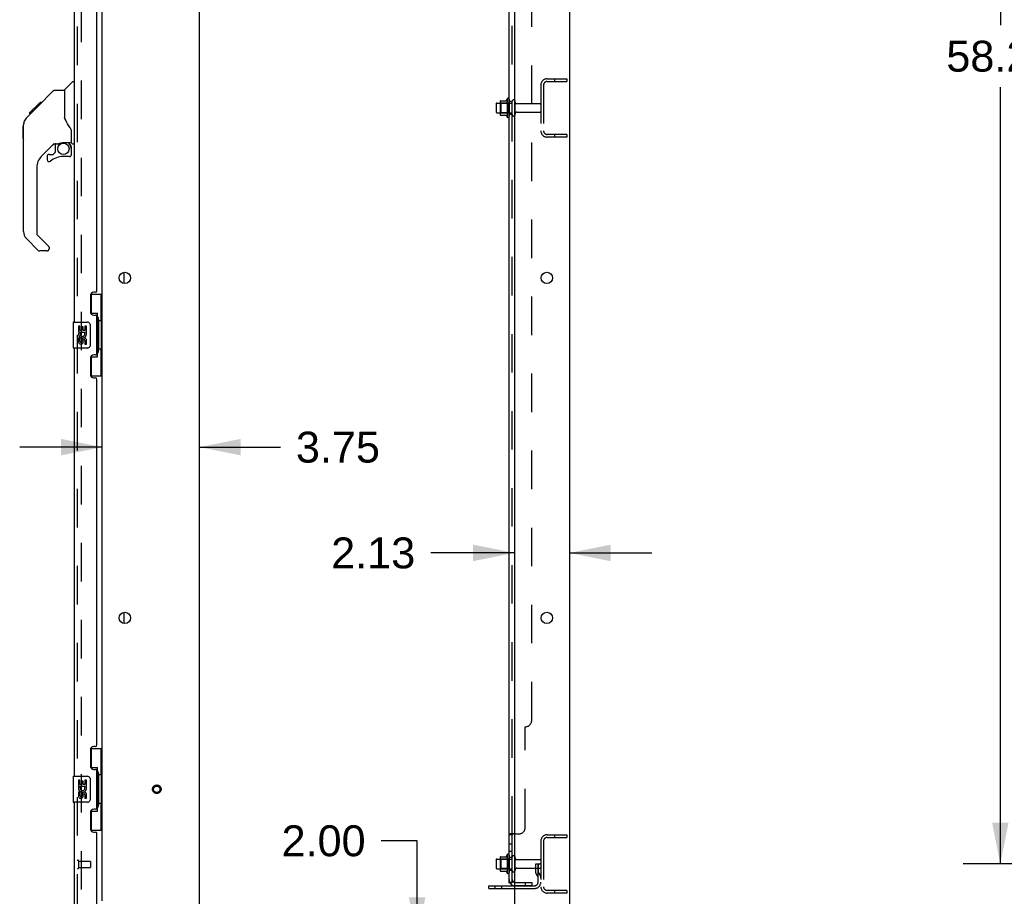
# Model space of a CAD drawing. Header units: inches. Extents: x 0 to 270, y 0 to 175.
# Tile 74 of 81: x 143 to 181, y 59 to 93. Entities that reach past the tile are written whole.
import ezdxf

# ---------------------------------------------------------------- set-up
doc = ezdxf.new("R2010")
doc.units = ezdxf.units.IN
doc.header["$LTSCALE"] = 14.84127
doc.header["$MEASUREMENT"] = 0
doc.linetypes.add('HIDDEN', pattern=[0.2, 0.1, -0.1])
doc.layers.get('0').update_dxf_attribs({"linetype": 'CONTINUOUS'})
for name, color, linetype in [('DEFAULT_2', 8, 'HIDDEN'), ('DIMENSIONS', 7, 'CONTINUOUS'), ('LEFTHAND_DOOR_ASSEMBLY', 7, 'CONTINUOUS'), ('RIGHTHAND_DOOR_ASSEMBLY', 7, 'CONTINUOUS'), ('SUBPANEL', 7, 'CONTINUOUS')]:
    doc.layers.add(name, color=color, linetype=linetype)
doc.styles.get("Standard").update_dxf_attribs({"font": 'arial.ttf'})
doc.dimstyles.new('DIMSTYLE_1', dxfattribs={"dimtxt": 1.190476, "dimasz": 1.587302, "dimexe": 0.09, "dimexo": 0.07, "dimgap": 0.0375, "dimtad": 0, "dimtih": 1, "dimtoh": 1, "dimzin": 4, "dimdsep": 46, "dimtxsty": 'Standard', "dimblk": '_FILLED', "dimblk1": '_FILLED', "dimblk2": '_FILLED', "dimcen": 0.09, "dimadec": 3, "dimazin": 1, "dimtfac": 1, "dimtdec": 3, "dimtofl": 0, "dimtmove": 0, "dimatfit": 3, "dimldrblk": '_FILLED', "dimfxl": 0, "dimtolj": 1, "dimtzin": 4, "dimarcsym": 0})

# ---------------------------------------------------------------- blocks, each defined once
blk = doc.blocks.new('_FILLED')
at = {"color": 0, "linetype": 'ByBlock'}
blk.add_solid([(0, 0), (-1, 0.2), (-1, -0.2)], dxfattribs=at)
blk = doc.blocks.new('*D3')
at = {"layer": 'DIMENSIONS', "color": 2, "linetype": 'Continuous'}
for p, q in [((190.822, 118.228), (179.683, 118.228)), ((181.112, 118.228), (181.112, 92.286)), ((181.112, 59.978), (181.112, 89.905)), ((190.822, 59.978), (179.683, 59.978))]:
    blk.add_line(p, q, dxfattribs=at)
at = {"layer": 'DIMENSIONS', "color": 2, "linetype": 'Continuous', "xscale": 1.5873015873, "yscale": 1.5873015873, "zscale": 1.5873015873}
for p, rotation in [((181.112, 118.228), 90), ((181.112, 59.978), 270)]:
    blk.add_blockref('_FILLED', p, dxfattribs=dict(at, rotation=rotation))
at = {"layer": 'DIMENSIONS', "color": 2, "linetype": 'Continuous', "insert": (181.112, 91.691), "char_height": 1.1905, "width": 4.16003, "attachment_point": 2, "line_spacing_factor": 0.9}
blk.add_mtext('58.25', dxfattribs=at)
blk = doc.blocks.new('*D18')
at = {"layer": 'DIMENSIONS', "color": 2, "linetype": 'Continuous'}
for p, q in [((146.52, 76.034), (143.345, 76.034)), ((150.27, 76.034), (153.387, 76.034))]:
    blk.add_line(p, q, dxfattribs=at)
at = {"layer": 'DIMENSIONS', "color": 2, "linetype": 'Continuous', "xscale": 1.5873015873, "yscale": 1.5873015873, "zscale": 1.5873015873}
blk.add_blockref('_FILLED', (146.52, 76.034), dxfattribs=at)
at = {"layer": 'DIMENSIONS', "color": 2, "linetype": 'Continuous', "xscale": 1.5873015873, "yscale": 1.5873015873, "zscale": 1.5873015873, "rotation": 180}
blk.add_blockref('_FILLED', (150.27, 76.034), dxfattribs=at)
at = {"layer": 'DIMENSIONS', "color": 2, "linetype": 'Continuous', "insert": (153.983, 76.629), "char_height": 1.1905, "width": 3.23509, "attachment_point": 1, "line_spacing_factor": 0.9}
blk.add_mtext('3.75', dxfattribs=at)
blk = doc.blocks.new('*D19')
at = {"layer": 'DIMENSIONS', "color": 2, "linetype": 'Continuous'}
for p, q in [((162.395, 71.958), (159.173, 71.958)), ((164.52, 71.958), (167.694, 71.958))]:
    blk.add_line(p, q, dxfattribs=at)
at = {"layer": 'DIMENSIONS', "color": 2, "linetype": 'Continuous', "xscale": 1.5873015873, "yscale": 1.5873015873, "zscale": 1.5873015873}
blk.add_blockref('_FILLED', (162.395, 71.958), dxfattribs=at)
at = {"layer": 'DIMENSIONS', "color": 2, "linetype": 'Continuous', "xscale": 1.5873015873, "yscale": 1.5873015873, "zscale": 1.5873015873, "rotation": 180}
blk.add_blockref('_FILLED', (164.52, 71.958), dxfattribs=at)
at = {"layer": 'DIMENSIONS', "color": 2, "linetype": 'Continuous', "insert": (158.578, 72.553), "char_height": 1.1905, "width": 3.23509, "attachment_point": 3, "line_spacing_factor": 0.9}
blk.add_mtext('2.13', dxfattribs=at)
blk = doc.blocks.new('*D20')
at = {"layer": 'DIMENSIONS', "color": 2, "linetype": 'Continuous'}
for p, q in [((158.652, 60.866), (157.263, 60.866)), ((158.652, 57.103), (158.652, 60.866)), ((158.652, 55.103), (158.652, 51.928))]:
    blk.add_line(p, q, dxfattribs=at)
at = {"layer": 'DIMENSIONS', "color": 2, "linetype": 'Continuous', "xscale": 1.5873015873, "yscale": 1.5873015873, "zscale": 1.5873015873}
for p, rotation in [((158.652, 57.103), 270), ((158.652, 55.103), 90)]:
    blk.add_blockref('_FILLED', p, dxfattribs=dict(at, rotation=rotation))
at = {"layer": 'DIMENSIONS', "color": 2, "linetype": 'Continuous', "insert": (156.668, 61.462), "char_height": 1.1905, "width": 3.23509, "attachment_point": 3, "line_spacing_factor": 0.9}
blk.add_mtext('2.00', dxfattribs=at)

msp = doc.modelspace()

# ---------------------------------------------------------------- linework, layer by layer
at = {"color": 3, "linetype": 'Continuous'}
for p, q in [((164.52, 122.999), (164.52, 55.207)), ((146.52, 58.551), (146.52, 119.655)), ((150.27, 57.228), (150.27, 119.603)), ((162.395, 119.603), (162.395, 57.228)), ((161.416, 59.134), (162.395, 59.134))]:
    msp.add_line(p, q, dxfattribs=at)
at = {"color": 7, "linetype": 'Continuous'}
for p, q in [((161.691, 89.26), (161.691, 88.945)), ((161.721, 89.29), (161.855, 89.29)), ((161.855, 89.358), (161.855, 88.847)), ((161.865, 89.38), (162.093, 89.38)), ((162.121, 89.459), (162.121, 88.747)), ((161.721, 88.915), (161.855, 88.915)), ((161.865, 88.825), (162.093, 88.825)), ((147.374, 82.335), (147.374, 82.77)), ((147.374, 69.235), (147.374, 69.67)), ((162.121, 60.334), (162.121, 59.622)), ((161.691, 60.135), (161.691, 59.82)), ((161.721, 60.165), (161.855, 60.165)), ((161.855, 60.233), (161.855, 59.722)), ((161.865, 60.255), (162.093, 60.255)), ((161.721, 59.79), (161.855, 59.79)), ((161.865, 59.7), (162.093, 59.7)), ((161.416, 59.03), (161.416, 59.134)), ((161.416, 59.03), (162.395, 59.03))]:
    msp.add_line(p, q, dxfattribs=at)
at = {"color": 3, "linetype": 'Continuous'}
for centre in [(147.395, 82.553), (163.645, 82.553), (147.395, 69.453), (163.645, 69.453)]:
    msp.add_circle(centre, 0.219, dxfattribs=at)
at = {"color": 7, "linetype": 'Continuous'}
for centre, radius, start, end in [((161.721, 89.26), 0.03, 90, 180), ((161.865, 89.37), 0.01, 90, 174.8062), ((161.996, 89.358), 0.141, 174.7919, 180), ((162.074, 89.39), 0.01, 270, 336.0321), ((162.721, 89.103), 0.698, 149.3369, 156.0321), ((162.152, 89.437), 0.0384, 0, 145.5503), ((161.721, 88.945), 0.03, 180, 270), ((161.996, 88.847), 0.141, 180, 185.2081), ((161.865, 88.835), 0.01, 185.1938, 270), ((162.074, 88.815), 0.01, 23.9679, 90), ((162.721, 89.103), 0.698, 203.9679, 210.6631), ((162.152, 88.769), 0.0384, 214.4497, 360), ((162.721, 59.978), 0.698, 149.3369, 156.0321), ((162.152, 60.312), 0.0384, 0, 145.5503), ((161.721, 60.135), 0.03, 90, 180), ((161.865, 60.245), 0.01, 90, 174.8062), ((161.996, 60.233), 0.141, 174.7919, 180), ((162.074, 60.265), 0.01, 270, 336.0321), ((162.371, 60.235), 0.055, 64.0906, 180), ((161.721, 59.82), 0.03, 180, 270), ((161.996, 59.722), 0.141, 180, 185.2081), ((161.865, 59.71), 0.01, 185.1938, 270), ((162.074, 59.69), 0.01, 23.9679, 90), ((162.721, 59.978), 0.698, 203.9679, 210.6631), ((162.152, 59.644), 0.0384, 214.4497, 360), ((162.371, 59.72), 0.055, 180, 295.9094)]:
    msp.add_arc(centre, radius, start, end, dxfattribs=at)
at = {"layer": 'DEFAULT_2', "color": 8, "linetype": 'HIDDEN'}
for p, q in [((145.707, 119.837), (145.707, 58.368)), ((163.416, 89.981), (163.416, 88.224)), ((163.52, 89.981), (163.52, 88.224)), ((163.662, 90.228), (164.416, 90.228)), ((163.662, 90.124), (164.416, 90.124)), ((163.946, 90.228), (163.946, 90.124)), ((164.416, 90.228), (164.416, 90.124)), ((161.875, 89.286), (161.855, 89.306)), ((161.855, 89.29), (162.316, 89.29)), ((162.171, 89.286), (161.875, 89.286)), ((161.875, 89.286), (161.875, 88.919)), ((162.171, 89.286), (162.191, 89.306)), ((162.171, 89.286), (162.171, 88.919)), ((162.191, 89.437), (162.191, 88.769)), ((162.316, 88.845), (162.316, 89.36)), ((162.426, 88.845), (162.426, 89.36)), ((162.488, 89.268), (163.386, 89.268)), ((161.875, 88.919), (161.855, 88.899)), ((161.855, 88.915), (162.316, 88.915)), ((162.171, 88.919), (161.875, 88.919)), ((162.171, 88.919), (162.191, 88.899)), ((162.488, 88.938), (163.386, 88.938)), ((164.416, 88.082), (163.662, 88.082)), ((164.416, 87.978), (163.662, 87.978)), ((163.946, 88.082), (163.946, 87.978)), ((164.416, 88.082), (164.416, 87.978)), ((163.662, 61.103), (164.416, 61.103)), ((163.946, 61.103), (163.946, 60.999)), ((164.416, 61.103), (164.416, 60.999)), ((163.416, 60.856), (163.416, 59.099)), ((163.52, 60.856), (163.52, 59.099)), ((163.662, 60.999), (164.416, 60.999)), ((162.191, 60.312), (162.191, 59.644)), ((161.875, 60.161), (161.855, 60.181)), ((161.855, 60.165), (162.316, 60.165)), ((162.171, 60.161), (161.875, 60.161)), ((161.875, 60.161), (161.875, 59.794)), ((162.171, 60.161), (162.191, 60.181)), ((162.171, 60.161), (162.171, 59.794)), ((162.316, 59.72), (162.316, 60.235)), ((162.426, 59.72), (162.426, 60.235)), ((162.488, 60.143), (163.386, 60.143)), ((163.222, 59.978), (163.312, 59.978)), ((163.222, 59.637), (163.222, 59.978)), ((163.312, 59.978), (163.416, 59.978)), ((163.312, 59.277), (163.312, 59.978)), ((163.326, 59.637), (163.326, 59.978)), ((163.416, 59.978), (163.376, 59.978)), ((161.875, 59.794), (161.855, 59.774)), ((161.855, 59.79), (162.316, 59.79)), ((162.171, 59.794), (161.875, 59.794)), ((162.171, 59.794), (162.191, 59.774)), ((162.488, 59.813), (163.386, 59.813)), ((163.326, 59.803), (163.222, 59.803)), ((163.243, 59.571), (163.292, 59.503)), ((163.327, 59.631), (163.376, 59.564)), ((161.663, 59.03), (161.663, 59.134)), ((161.919, 59.03), (161.919, 59.134)), ((162.395, 59.134), (163.169, 59.134)), ((162.395, 59.03), (163.169, 59.03)), ((164.416, 58.957), (163.662, 58.957)), ((164.416, 58.853), (163.662, 58.853)), ((163.946, 58.957), (163.946, 58.853)), ((164.416, 58.957), (164.416, 58.853))]:
    msp.add_line(p, q, dxfattribs=at)
for radius in [0.164, 0.124]:
    msp.add_circle((148.624, 62.853), radius, dxfattribs=at)
for centre, radius, start, end in [((163.662, 89.981), 0.246, 90, 180), ((163.662, 89.981), 0.142, 90, 180), ((162.371, 89.36), 0.055, 360, 180), ((162.488, 89.33), 0.0625, 180, 270), ((163.386, 89.238), 0.03, 360, 90), ((162.371, 88.845), 0.055, 180, 0), ((162.488, 88.875), 0.0625, 90, 180), ((163.386, 88.968), 0.03, 270, 0), ((163.662, 88.224), 0.246, 180, 270), ((163.662, 88.224), 0.142, 180, 270), ((163.662, 60.856), 0.246, 90, 180), ((163.662, 60.856), 0.142, 90, 180), ((162.371, 60.235), 0.055, 360, 64.0906), ((162.488, 60.205), 0.0625, 180, 270), ((163.386, 60.113), 0.03, 360, 90), ((162.371, 59.72), 0.055, 295.9094, 0), ((162.488, 59.75), 0.0625, 90, 180), ((163.336, 59.637), 0.114, 180, 215.7539), ((163.336, 59.637), 0.01, 180, 215.7539), ((163.208, 59.442), 0.208, 0, 35.7539), ((163.386, 59.843), 0.03, 270, 0), ((163.169, 59.277), 0.246, 270, 360), ((163.169, 59.277), 0.142, 270, 360), ((163.208, 59.442), 0.104, 0, 35.7539), ((163.662, 59.099), 0.246, 180, 270), ((163.662, 59.099), 0.142, 180, 270)]:
    msp.add_arc(centre, radius, start, end, dxfattribs=at)
at = {"layer": 'LEFTHAND_DOOR_ASSEMBLY', "color": 8, "linetype": 'HIDDEN'}
msp.add_line((145.566, 58.099), (145.566, 120.106), dxfattribs=at)
at = {"layer": 'RIGHTHAND_DOOR_ASSEMBLY', "color": 8, "linetype": 'HIDDEN'}
for p, q in [((145.566, 58.099), (145.566, 120.106)), ((145.609, 60.099), (145.609, 59.815)), ((145.609, 60.081), (146.056, 60.081)), ((146.066, 60.071), (146.066, 59.843)), ((145.609, 59.833), (146.056, 59.833))]:
    msp.add_line(p, q, dxfattribs=at)
at = {"layer": 'RIGHTHAND_DOOR_ASSEMBLY', "color": 3, "linetype": 'Continuous'}
for p, q in [((145.462, 80.853), (145.462, 97.353)), ((146.316, 82.06), (146.316, 96.145)), ((146.256, 82), (146.196, 82)), ((146.066, 81.87), (146.066, 81.25)), ((146.196, 81.12), (146.256, 81.12)), ((146.316, 79.645), (146.316, 81.06)), ((145.462, 63.353), (145.462, 79.853)), ((146.066, 79.455), (146.066, 78.835)), ((146.256, 79.585), (146.196, 79.585)), ((146.196, 78.705), (146.256, 78.705)), ((146.316, 64.56), (146.316, 78.645)), ((146.256, 64.5), (146.196, 64.5)), ((146.066, 64.37), (146.066, 63.75)), ((146.196, 63.62), (146.256, 63.62)), ((146.316, 62.145), (146.316, 63.56)), ((145.462, 58.099), (145.462, 62.353)), ((146.066, 61.955), (146.066, 61.335)), ((146.256, 62.085), (146.196, 62.085)), ((146.196, 61.205), (146.256, 61.205)), ((146.316, 57.977), (146.316, 61.145))]:
    msp.add_line(p, q, dxfattribs=at)
at = {"layer": 'RIGHTHAND_DOOR_ASSEMBLY', "color": 7, "linetype": 'Continuous'}
for p, q in [((145.074, 89.798), (145.371, 90.095)), ((145.462, 90.107), (145.399, 90.107)), ((144.027, 89.145), (144.651, 89.769)), ((144.707, 89.792), (145.068, 89.792)), ((145.068, 89.792), (145.068, 88.687)), ((143.714, 88.899), (144.128, 89.312)), ((143.886, 89.004), (144.019, 89.137)), ((144.035, 89.152), (143.968, 89.152)), ((144.027, 89.145), (143.991, 89.108)), ((144.111, 89.229), (144.044, 89.229)), ((144.128, 89.312), (144.128, 89.313)), ((144.128, 89.313), (144.195, 89.313)), ((144.195, 89.312), (144.128, 89.312)), ((144.13, 89.314), (144.197, 89.314)), ((143.608, 88.725), (143.886, 89.004)), ((143.714, 88.899), (143.781, 88.899)), ((143.717, 88.902), (143.784, 88.902)), ((143.785, 88.903), (143.718, 88.903)), ((143.866, 88.984), (143.799, 88.984)), ((143.953, 89.07), (143.886, 89.07)), ((143.913, 89.03), (143.886, 89.004)), ((143.948, 89.065), (143.913, 89.03)), ((143.991, 89.108), (143.948, 89.065)), ((145.087, 88.696), (145.068, 88.75)), ((143.473, 88.397), (143.493, 88.416)), ((143.473, 87.92), (143.473, 88.397)), ((143.493, 84.345), (143.493, 88.448)), ((145.116, 88.631), (145.087, 88.696)), ((145.343, 87.764), (145.343, 88.171)), ((143.473, 87.92), (143.493, 87.9)), ((144.679, 87.73), (144.178, 87.229)), ((144.714, 87.72), (144.714, 87.393)), ((144.756, 87.725), (144.843, 87.725)), ((145.028, 87.766), (145.324, 87.766)), ((145.206, 87.766), (145.286, 87.686)), ((145.278, 87.679), (145.272, 87.673)), ((145.383, 87.725), (145.462, 87.725)), ((144.399, 87.231), (144.399, 87.112)), ((144.477, 87.31), (144.63, 87.31)), ((144.638, 87.313), (144.71, 87.385)), ((145.265, 87.231), (145.028, 87.231)), ((145.324, 87.547), (145.343, 87.547)), ((145.343, 87.31), (145.343, 87.547)), ((144.005, 86.811), (144.005, 84.259)), ((144.028, 84.203), (144.463, 83.768)), ((144.061, 83.614), (143.608, 84.066)), ((144.399, 83.591), (144.116, 83.591)), ((144.477, 83.735), (144.477, 83.67)), ((146.079, 81.928), (146.52, 81.928)), ((146.116, 81.148), (146.116, 81.928)), ((146.481, 80.903), (146.481, 81.928)), ((146.116, 81.193), (146.343, 81.193)), ((146.343, 79.513), (146.343, 81.193)), ((145.402, 80.838), (145.402, 79.868)), ((145.417, 80.853), (145.957, 80.853)), ((146.38, 80.954), (146.38, 80.933)), ((146.502, 80.903), (146.38, 80.903)), ((146.38, 80.903), (146.38, 79.803)), ((146.502, 79.803), (146.502, 80.903)), ((145.667, 80.699), (145.605, 80.699)), ((145.605, 80.699), (145.605, 80.468)), ((145.605, 80.468), (145.866, 80.468)), ((145.675, 80.432), (145.617, 80.457)), ((145.667, 80.531), (145.667, 80.699)), ((145.73, 80.531), (145.667, 80.531)), ((145.791, 80.667), (145.73, 80.667)), ((145.73, 80.667), (145.73, 80.531)), ((145.791, 80.531), (145.791, 80.667)), ((145.856, 80.531), (145.791, 80.531)), ((145.866, 80.468), (145.839, 80.449)), ((145.919, 80.699), (145.856, 80.699)), ((145.856, 80.699), (145.856, 80.531)), ((145.901, 80.468), (145.919, 80.468)), ((145.919, 80.468), (145.919, 80.699)), ((146.056, 80.753), (146.056, 79.953)), ((145.667, 80.238), (145.605, 80.238)), ((145.605, 80.238), (145.605, 80.101)), ((145.667, 80.101), (145.667, 80.238)), ((145.73, 80.143), (145.73, 80.101)), ((145.791, 80.081), (145.791, 80.15)), ((145.856, 80.143), (145.856, 80.007)), ((145.919, 80.007), (145.919, 80.143)), ((145.957, 79.853), (145.417, 79.853)), ((145.856, 80.007), (145.919, 80.007)), ((146.502, 79.803), (146.38, 79.803)), ((146.38, 79.773), (146.38, 79.752)), ((146.481, 78.778), (146.481, 79.803)), ((146.116, 78.778), (146.116, 79.558)), ((146.116, 79.513), (146.343, 79.513)), ((146.079, 78.778), (146.52, 78.778)), ((146.079, 64.428), (146.52, 64.428)), ((146.116, 63.648), (146.116, 64.428)), ((146.481, 63.403), (146.481, 64.428)), ((145.402, 63.338), (145.402, 62.368)), ((145.417, 63.353), (145.957, 63.353)), ((146.116, 63.693), (146.343, 63.693)), ((146.343, 62.013), (146.343, 63.693)), ((146.38, 63.454), (146.38, 63.433)), ((146.502, 63.403), (146.38, 63.403)), ((146.38, 63.403), (146.38, 62.303)), ((146.502, 62.303), (146.502, 63.403)), ((145.667, 63.199), (145.605, 63.199)), ((145.605, 63.199), (145.605, 62.968)), ((145.605, 62.968), (145.866, 62.968)), ((145.675, 62.932), (145.617, 62.957)), ((145.667, 63.031), (145.667, 63.199)), ((145.73, 63.031), (145.667, 63.031)), ((145.791, 63.167), (145.73, 63.167)), ((145.73, 63.167), (145.73, 63.031)), ((145.791, 63.031), (145.791, 63.167)), ((145.856, 63.031), (145.791, 63.031)), ((145.866, 62.968), (145.839, 62.949)), ((145.919, 63.199), (145.856, 63.199)), ((145.856, 63.199), (145.856, 63.031)), ((145.901, 62.968), (145.919, 62.968)), ((145.919, 62.968), (145.919, 63.199)), ((146.056, 63.253), (146.056, 62.453)), ((145.667, 62.738), (145.605, 62.738)), ((145.605, 62.738), (145.605, 62.601)), ((145.667, 62.601), (145.667, 62.738)), ((145.73, 62.643), (145.73, 62.601)), ((145.791, 62.581), (145.791, 62.65)), ((145.856, 62.643), (145.856, 62.507)), ((145.919, 62.507), (145.919, 62.643)), ((145.957, 62.353), (145.417, 62.353)), ((145.856, 62.507), (145.919, 62.507)), ((146.502, 62.303), (146.38, 62.303)), ((146.38, 62.273), (146.38, 62.252)), ((146.481, 61.278), (146.481, 62.303)), ((146.116, 61.278), (146.116, 62.058)), ((146.116, 62.013), (146.343, 62.013)), ((146.079, 61.278), (146.52, 61.278))]:
    msp.add_line(p, q, dxfattribs=at)
for points in [[(144.651, 89.769), (144.659, 89.775), (144.667, 89.781), (144.677, 89.786), (144.686, 89.789), (144.696, 89.791), (144.707, 89.792)], [(143.608, 88.725), (143.588, 88.704), (143.563, 88.671), (143.541, 88.636), (143.523, 88.599), (143.509, 88.56), (143.5, 88.519), (143.494, 88.478), (143.493, 88.448)], [(145.29, 88.342), (145.24, 88.415), (145.191, 88.493), (145.15, 88.564), (145.116, 88.631)], [(145.343, 88.171), (145.343, 88.195), (145.338, 88.229), (145.329, 88.263), (145.317, 88.295), (145.302, 88.324), (145.29, 88.342)], [(144.843, 87.725), (144.845, 87.725), (144.853, 87.726), (144.861, 87.728), (144.871, 87.731), (144.883, 87.735), (144.896, 87.74), (144.911, 87.745), (144.927, 87.75), (144.945, 87.755), (144.963, 87.759), (144.982, 87.763), (145.001, 87.765), (145.02, 87.766), (145.028, 87.766)], [(145.323, 87.547), (145.323, 87.561), (145.321, 87.575), (145.319, 87.589), (145.315, 87.602), (145.31, 87.615), (145.304, 87.628), (145.297, 87.64), (145.29, 87.651), (145.281, 87.662), (145.272, 87.673)], [(145.286, 87.686), (145.286, 87.686), (145.285, 87.686), (145.284, 87.685), (145.283, 87.684), (145.282, 87.683), (145.278, 87.679)], [(146.307, 81.092), (146.309, 81.095), (146.314, 81.104), (146.319, 81.112), (146.323, 81.119), (146.327, 81.126), (146.331, 81.132), (146.333, 81.138), (146.336, 81.144), (146.338, 81.149), (146.34, 81.154), (146.341, 81.158), (146.342, 81.162), (146.342, 81.166), (146.343, 81.169)], [(146.05, 80.789), (146.052, 80.783), (146.053, 80.777), (146.055, 80.771), (146.056, 80.765), (146.056, 80.759), (146.056, 80.753)], [(146.056, 79.953), (146.056, 79.947), (146.056, 79.94), (146.055, 79.934), (146.053, 79.928), (146.052, 79.922), (146.05, 79.917)], [(146.343, 79.537), (146.342, 79.54), (146.342, 79.544), (146.341, 79.548), (146.34, 79.552), (146.338, 79.557), (146.336, 79.562), (146.333, 79.567), (146.331, 79.573), (146.327, 79.58), (146.323, 79.587), (146.319, 79.594), (146.314, 79.602), (146.309, 79.61), (146.307, 79.614)], [(146.307, 63.592), (146.309, 63.595), (146.314, 63.604), (146.319, 63.612), (146.323, 63.619), (146.327, 63.626), (146.331, 63.632), (146.333, 63.638), (146.336, 63.644), (146.338, 63.649), (146.34, 63.654), (146.341, 63.658), (146.342, 63.662), (146.342, 63.666), (146.343, 63.669)], [(146.05, 63.289), (146.052, 63.283), (146.053, 63.277), (146.055, 63.271), (146.056, 63.265), (146.056, 63.259), (146.056, 63.253)], [(146.056, 62.453), (146.056, 62.447), (146.056, 62.44), (146.055, 62.434), (146.053, 62.428), (146.052, 62.422), (146.05, 62.417)], [(146.343, 62.037), (146.342, 62.04), (146.342, 62.044), (146.341, 62.048), (146.34, 62.052), (146.338, 62.057), (146.336, 62.062), (146.333, 62.067), (146.331, 62.073), (146.327, 62.08), (146.323, 62.087), (146.319, 62.094), (146.314, 62.102), (146.309, 62.11), (146.307, 62.114)]]:
    msp.add_lwpolyline(points, dxfattribs=at)
msp.add_circle((145.028, 87.526), 0.217, dxfattribs=at)
for centre, radius, start, end in [((145.399, 90.067), 0.0394, 90, 135), ((145.088, 89.784), 0.0197, 135, 180), ((143.926, 88.431), 0.433, 137.2727, 137.7614), ((144.756, 87.528), 0.197, 90, 135), ((145.147, 87.547), 0.197, 0, 45), ((145.324, 87.786), 0.0197, 270, 360), ((145.383, 87.764), 0.0394, 180, 270), ((144.595, 86.811), 0.591, 135, 180), ((144.477, 87.231), 0.0787, 90, 180), ((145.028, 86.444), 0.787, 90, 129.5212), ((144.63, 87.321), 0.0118, 270, 315), ((144.702, 87.393), 0.0118, 315, 360), ((145.265, 87.31), 0.0787, 270, 360), ((144.477, 87.112), 0.0787, 180, 309.5212), ((143.887, 84.345), 0.394, 180, 225), ((144.084, 84.259), 0.0787, 180, 225), ((144.116, 83.67), 0.0787, 225, 270), ((144.399, 83.67), 0.0787, 270, 360), ((144.43, 83.735), 0.0472, 0, 45), ((145.417, 80.838), 0.015, 90, 180), ((145.957, 80.753), 0.1, 21.205, 90), ((145.762, 80.395), 0.157, 156.5966, 341.8791), ((145.762, 80.395), 0.0943, 156.5966, 35.1122), ((145.762, 80.395), 0.157, 25.737, 27.8532), ((145.765, 80.395), 0.154, 341.4199, 26.1963), ((145.699, 80.101), 0.0943, 180, 248.6704), ((145.699, 80.101), 0.0943, 248.6999, 347.4338), ((145.699, 80.101), 0.0314, 180, 0.0485), ((145.825, 80.143), 0.0943, 0, 180), ((145.825, 80.138), 0.0362, 83.4285, 161.7628), ((145.825, 80.143), 0.0314, 0, 81.2295), ((145.417, 79.868), 0.015, 180, 270), ((145.957, 79.953), 0.1, 270, 338.7946), ((145.417, 63.338), 0.015, 90, 180), ((145.957, 63.253), 0.1, 21.205, 90), ((145.762, 62.895), 0.157, 156.5966, 341.8791), ((145.762, 62.895), 0.0943, 156.5966, 35.1122), ((145.762, 62.895), 0.157, 25.737, 27.8532), ((145.765, 62.895), 0.154, 341.4199, 26.1963), ((145.699, 62.601), 0.0943, 180, 248.6704), ((145.699, 62.601), 0.0943, 248.6999, 347.4338), ((145.699, 62.601), 0.0314, 180, 0.0485), ((145.825, 62.643), 0.0943, 0, 180), ((145.825, 62.638), 0.0362, 83.4285, 161.7628), ((145.825, 62.643), 0.0314, 0, 81.2295), ((145.417, 62.368), 0.015, 180, 270), ((145.957, 62.453), 0.1, 270, 338.7946)]:
    msp.add_arc(centre, radius, start, end, dxfattribs=at)
at = {"layer": 'RIGHTHAND_DOOR_ASSEMBLY', "color": 3, "linetype": 'Continuous'}
for centre, radius, start, end in [((146.196, 81.87), 0.13, 90, 180), ((146.256, 82.06), 0.06, 270, 360), ((146.196, 81.25), 0.13, 180, 270), ((146.256, 81.06), 0.06, 0, 90), ((146.256, 79.645), 0.06, 270, 360), ((146.196, 79.455), 0.13, 90, 180), ((146.196, 78.835), 0.13, 180, 270), ((146.256, 78.645), 0.06, 0, 90), ((146.196, 64.37), 0.13, 90, 180), ((146.256, 64.56), 0.06, 270, 360), ((146.196, 63.75), 0.13, 180, 270), ((146.256, 63.56), 0.06, 0, 90), ((146.196, 61.955), 0.13, 90, 180), ((146.256, 62.145), 0.06, 270, 360), ((146.196, 61.335), 0.13, 180, 270), ((146.256, 61.145), 0.06, 0, 90)]:
    msp.add_arc(centre, radius, start, end, dxfattribs=at)
at = {"layer": 'RIGHTHAND_DOOR_ASSEMBLY', "color": 8, "linetype": 'HIDDEN'}
for centre, radius, start, end in [((145.587, 60.099), 0.0215, 0, 180), ((146.056, 60.071), 0.01, 0, 90), ((145.587, 59.815), 0.0215, 180, 360), ((146.056, 59.843), 0.01, 270, 360)]:
    msp.add_arc(centre, radius, start, end, dxfattribs=at)
at = {"layer": 'RIGHTHAND_DOOR_ASSEMBLY', "color": 7, "linetype": 'Continuous'}
for centre, start_param, end_param in [((146.275, 80.943), -1.51401, -0.699287), ((146.275, 80.943), -2.442306, -1.627583), ((146.275, 79.762), -1.51401, -0.699287), ((146.275, 79.762), -2.442306, -1.627583), ((146.275, 63.443), -1.51401, -0.699287), ((146.275, 63.443), -2.442306, -1.627583), ((146.275, 62.262), -1.51401, -0.699287), ((146.275, 62.262), -2.442306, -1.627583)]:
    msp.add_ellipse(centre, major_axis=(0, 0.18), ratio=0.579493, start_param=start_param, end_param=end_param, dxfattribs=at)
at = {"layer": 'SUBPANEL', "color": 3, "linetype": 'Continuous'}
for p, q in [((162.191, 59.259), (162.191, 118.947)), ((162.395, 61.134), (162.245, 61.134))]:
    msp.add_line(p, q, dxfattribs=at)
at = {"layer": 'SUBPANEL', "color": 8, "linetype": 'HIDDEN'}
for p, q in [((162.316, 61.099), (162.316, 117.107)), ((163.066, 65.509), (163.066, 112.697)), ((162.316, 89.353), (162.191, 89.353)), ((162.316, 88.853), (162.191, 88.853)), ((162.816, 61.384), (162.816, 65.259)), ((162.2, 61.112), (162.197, 61.11)), ((162.242, 61.132), (162.24, 61.131)), ((162.316, 61.1), (162.316, 61.099)), ((162.335, 61.118), (162.334, 61.117)), ((162.395, 61.134), (162.566, 61.134)), ((162.316, 60.737), (162.191, 60.737)), ((162.316, 60.456), (162.191, 60.456)), ((162.316, 60.228), (162.191, 60.228)), ((162.316, 59.728), (162.191, 59.728)), ((162.256, 59.259), (162.256, 59.259)), ((162.256, 59.259), (162.256, 59.259)), ((162.291, 59.259), (162.341, 59.3)), ((162.316, 59.261), (162.316, 59.259)), ((162.428, 59.259), (163.066, 59.259)), ((162.816, 59.259), (162.816, 59.134)), ((163.066, 59.259), (163.066, 59.134)), ((163.066, 59.134), (162.428, 59.134))]:
    msp.add_line(p, q, dxfattribs=at)
at = {"layer": 'SUBPANEL', "color": 7, "linetype": 'Continuous'}
for p, q in [((162.316, 61.099), (162.191, 61.099)), ((162.316, 59.259), (162.316, 61.099)), ((162.316, 59.259), (162.191, 59.259)), ((162.245, 59.221), (162.291, 59.259))]:
    msp.add_line(p, q, dxfattribs=at)
at = {"layer": 'SUBPANEL', "color": 3, "linetype": 'Continuous'}
for points in [[(162.225, 61.124), (162.217, 61.12), (162.213, 61.119), (162.21, 61.117), (162.206, 61.115), (162.203, 61.114), (162.2, 61.112), (162.197, 61.11), (162.195, 61.108), (162.193, 61.106), (162.192, 61.104), (162.191, 61.102), (162.191, 61.1), (162.191, 61.099)], [(162.245, 61.134), (162.242, 61.132), (162.24, 61.131), (162.236, 61.129), (162.233, 61.127), (162.229, 61.125), (162.225, 61.124)], [(162.213, 59.239), (162.21, 59.24), (162.206, 59.242), (162.203, 59.244), (162.2, 59.246), (162.197, 59.248), (162.195, 59.25), (162.193, 59.252), (162.192, 59.254), (162.191, 59.256), (162.191, 59.257), (162.191, 59.259)], [(162.245, 59.221), (162.242, 59.223), (162.24, 59.225), (162.236, 59.228), (162.233, 59.23), (162.229, 59.232), (162.225, 59.234), (162.221, 59.235), (162.213, 59.239)]]:
    msp.add_lwpolyline(points, dxfattribs=at)
at = {"layer": 'SUBPANEL', "color": 8, "linetype": 'HIDDEN'}
for points in [[(162.193, 61.106), (162.192, 61.104), (162.191, 61.102), (162.191, 61.1), (162.191, 61.099)], [(162.322, 61.109), (162.321, 61.108), (162.319, 61.106), (162.318, 61.105), (162.317, 61.103), (162.316, 61.102), (162.316, 61.1)], [(162.341, 61.134), (162.341, 61.132), (162.342, 61.131), (162.342, 61.129), (162.341, 61.127), (162.341, 61.126), (162.34, 61.124), (162.339, 61.123), (162.338, 61.121), (162.337, 61.12)], [(162.32, 59.282), (162.32, 59.282), (162.319, 59.282), (162.319, 59.282), (162.319, 59.282), (162.318, 59.281), (162.318, 59.281), (162.317, 59.281), (162.317, 59.28), (162.316, 59.28), (162.316, 59.28), (162.315, 59.279), (162.315, 59.279), (162.314, 59.279), (162.313, 59.278), (162.313, 59.278), (162.312, 59.278), (162.311, 59.277), (162.31, 59.277), (162.31, 59.277), (162.309, 59.276), (162.308, 59.276), (162.307, 59.275), (162.307, 59.275), (162.306, 59.275), (162.305, 59.274), (162.304, 59.274), (162.303, 59.274), (162.303, 59.273), (162.302, 59.273), (162.301, 59.272), (162.3, 59.272), (162.299, 59.272), (162.298, 59.271), (162.297, 59.271), (162.296, 59.271), (162.295, 59.27), (162.295, 59.27), (162.294, 59.269), (162.293, 59.269), (162.292, 59.269), (162.29, 59.268), (162.289, 59.268), (162.288, 59.267), (162.287, 59.267), (162.286, 59.267), (162.285, 59.266), (162.284, 59.266), (162.283, 59.265), (162.282, 59.265), (162.28, 59.265), (162.279, 59.264), (162.278, 59.264), (162.277, 59.264), (162.276, 59.263), (162.275, 59.263), (162.274, 59.263), (162.273, 59.262), (162.271, 59.262), (162.27, 59.262), (162.269, 59.262), (162.268, 59.261), (162.267, 59.261), (162.266, 59.261), (162.265, 59.261), (162.264, 59.26), (162.263, 59.26), (162.263, 59.26), (162.262, 59.26), (162.261, 59.26), (162.26, 59.26), (162.259, 59.259), (162.258, 59.259), (162.257, 59.259), (162.257, 59.259), (162.256, 59.259), (162.256, 59.259), (162.256, 59.259), (162.256, 59.259)], [(162.256, 59.259), (162.256, 59.259), (162.256, 59.259), (162.257, 59.259), (162.257, 59.259), (162.258, 59.259), (162.259, 59.259), (162.259, 59.259)], [(162.316, 59.279), (162.316, 59.279), (162.317, 59.28), (162.317, 59.28), (162.318, 59.281), (162.318, 59.281), (162.318, 59.281), (162.319, 59.282), (162.319, 59.282), (162.319, 59.282), (162.32, 59.282), (162.32, 59.282)]]:
    msp.add_lwpolyline(points, dxfattribs=at)
at = {"layer": 'SUBPANEL', "color": 7, "linetype": 'Continuous'}
for points in [[(162.33, 61.114), (162.326, 61.112), (162.324, 61.11), (162.322, 61.109), (162.321, 61.108), (162.319, 61.106), (162.318, 61.105), (162.317, 61.103), (162.316, 61.102), (162.316, 61.1), (162.316, 61.099)], [(162.341, 61.134), (162.341, 61.132), (162.342, 61.131), (162.342, 61.129), (162.341, 61.127), (162.341, 61.126), (162.34, 61.124), (162.339, 61.123), (162.338, 61.121), (162.337, 61.12), (162.335, 61.118), (162.334, 61.117), (162.332, 61.116), (162.33, 61.114)], [(162.321, 59.271), (162.319, 59.269), (162.318, 59.267), (162.317, 59.265), (162.316, 59.263), (162.316, 59.261)], [(162.334, 59.287), (162.33, 59.283), (162.328, 59.281), (162.326, 59.278), (162.324, 59.276), (162.322, 59.274), (162.321, 59.271)], [(162.341, 59.3), (162.341, 59.299), (162.342, 59.299), (162.342, 59.298), (162.341, 59.297), (162.341, 59.296), (162.34, 59.294), (162.339, 59.293), (162.338, 59.292), (162.337, 59.29), (162.335, 59.288), (162.334, 59.287)]]:
    msp.add_lwpolyline(points, dxfattribs=at)
at = {"layer": 'SUBPANEL', "color": 8, "linetype": 'HIDDEN'}
for centre, radius, start, end in [((162.816, 65.509), 0.25, 270, 360), ((162.566, 61.384), 0.25, 270, 360), ((162.428, 59.371), 0.237, 180, 219.4342), ((162.428, 59.371), 0.112, 252.8585, 270), ((162.428, 59.371), 0.237, 261.9946, 270)]:
    msp.add_arc(centre, radius, start, end, dxfattribs=at)
at = {"layer": 'SUBPANEL', "color": 3, "linetype": 'Continuous'}
msp.add_arc((162.428, 59.371), 0.237, 219.4342, 261.9946, dxfattribs=at)
at = {"layer": 'SUBPANEL', "color": 7, "linetype": 'Continuous'}
msp.add_arc((162.428, 59.371), 0.112, 180, 252.8585, dxfattribs=at)

# ---------------------------------------------------------------- dimensions: what is measured, and where the dimension line sits
at = {"layer": 'DIMENSIONS', "color": 2, "linetype": 'Continuous'}
for base, p1, p2, angle, picture, middle in [((181.112, 118.228), (190.892, 59.978), (190.892, 118.228), 90, '*D3', (181.111, 91.089)), ((158.652, 55.103), (150.395, 57.103), (146.709, 55.103), 270, '*D20', (155.036, 60.86))]:
    dim = msp.add_linear_dim(base=base, p1=p1, p2=p2, angle=angle, dimstyle='DIMSTYLE_1', dxfattribs=at)
    dim.commit()
    dim.dimension.update_dxf_attribs({"geometry": picture, "text_midpoint": middle, "dimtype": 160})
for base, p1, p2, picture, middle in [((150.27, 76.034), (146.52, 58.551), (150.27, 57.228), '*D18', (155.603, 76.027)), ((164.519570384, 71.958250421), (162.394570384, 57.227851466), (164.519570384, 55.206851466), '*D19', (156.945580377, 71.951614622))]:
    dim = msp.add_linear_dim(base=base, p1=p1, p2=p2, dimstyle='DIMSTYLE_1', dxfattribs=at)
    dim.commit()
    dim.dimension.update_dxf_attribs({"geometry": picture, "text_midpoint": middle, "dimtype": 160})

doc.saveas('drawing.dxf')
